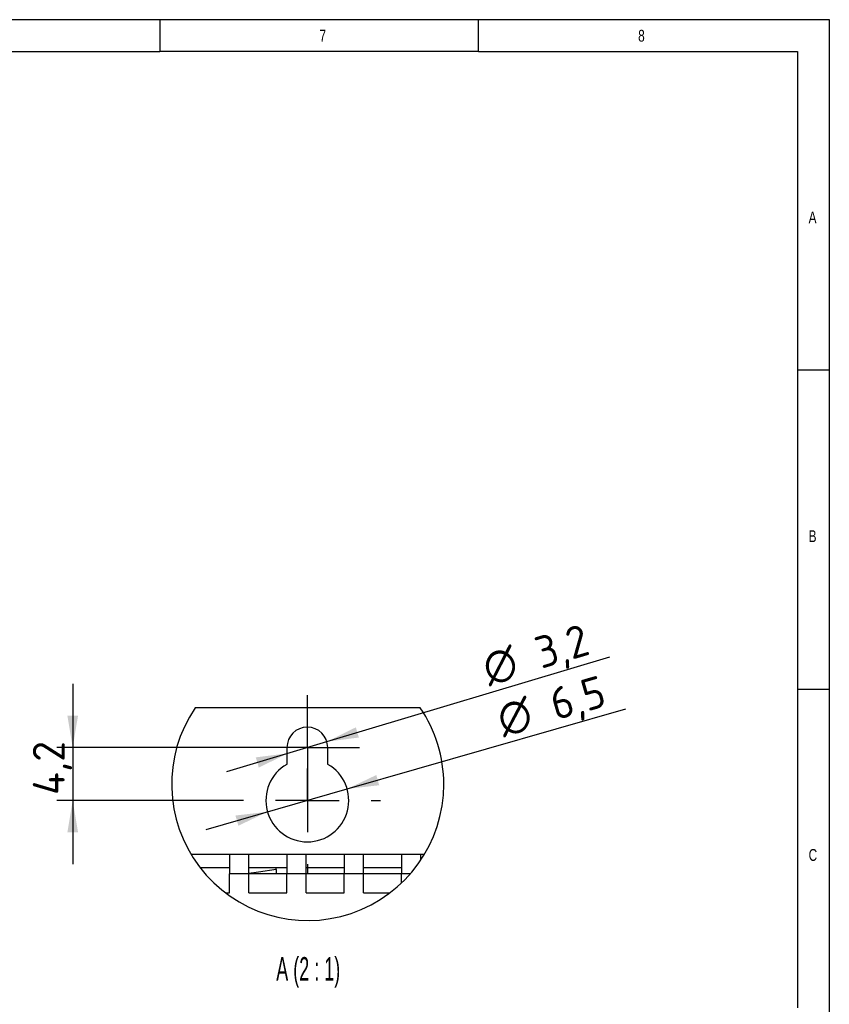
# Model space of a CAD drawing. Header units: millimetres. Extents: x 5 to 415, y 6 to 293.
# Tile 8 of 8: x 288 to 415, y 138 to 293. Entities that reach past the tile are written whole.
import ezdxf
from ezdxf.enums import TextEntityAlignment as Align

# ---------------------------------------------------------------- set-up
doc = ezdxf.new("R2010")
doc.units = ezdxf.units.MM
doc.layers.add('Default', color=7, linetype='Continuous')
doc.styles.add('SEACAD_Solid_Edge_ISO', font='seiso.ttf')
doc.styles.add('SEACAD_Solid_Edge_ISO1_Symbols', font='semeci1.ttf')
doc.styles.add('SEACAD_txt_shx', font='txt.shx', dxfattribs={"width": 0.605})
doc.dimstyles.new('DIN', dxfattribs={"dimtxt": 5, "dimasz": 5, "dimexe": 2.5, "dimexo": 0, "dimgap": 1.25, "dimtad": 1, "dimdec": 1, "dimtxsty": 'SEACAD_Solid_Edge_ISO', "dimblk1": '_SE_FILLED', "dimblk2": '_SE_FILLED', "dimsah": 1, "dimcen": 2.5, "dimadec": 0, "dimazin": 0, "dimtfac": 0.5, "dimtdec": 3, "dimtmove": 0, "dimatfit": 3, "dimfxl": 1, "dimarcsym": 0})

# ---------------------------------------------------------------- blocks, each defined once
blk = doc.blocks.new('Rahmen-A3')
at = {"color": 7, "linetype": 'Continuous'}
for p, q in [((410.05, 287), (0, 287)), ((305, 287), (305, 282)), ((355, 282), (355, 287)), ((410.05, 0), (410.05, 287)), ((255, 282), (305, 282)), ((355, 282), (305, 282)), ((355, 282), (405.05, 282)), ((405.05, 282), (405.05, 132)), ((410.05, 232), (405.05, 232)), ((405.05, 182), (410.05, 182))]:
    blk.add_line(p, q, dxfattribs=at)
at = {"char_height": 1.8521, "width": 1.7149, "attachment_point": 1, "style": 'SEACAD_txt_shx'}
for s, insert in [('{\\fSETxt|b0||i0||c0|p34;\\C7;\\H1.852083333;\\W0.75;7}', (330.05, 285.41)), ('{\\fSETxt|b0||i0||c0|p34;\\C7;\\H1.852083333;\\W0.75;8}', (380.05, 285.41)), ('{\\fSETxt|b0||i0||c0|p34;\\C7;\\H1.852083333;\\W0.75;A}', (406.8, 256.91)), ('{\\fSETxt|b0||i0||c0|p34;\\C7;\\H1.852083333;\\W0.75;B}', (406.8, 206.91)), ('{\\fSETxt|b0||i0||c0|p34;\\C7;\\H1.852083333;\\W0.75;C}', (406.8, 156.91))]:
    blk.add_mtext(s, dxfattribs=dict(at, insert=insert))
blk = doc.blocks.new('SE63')
at = {"color": 7, "linetype": 'Continuous'}
for p, q in [((327.81, 159.27), (325.08, 158.82)), ((325.08, 158.82), (323.52, 158.62))]:
    blk.add_line(p, q, dxfattribs=at)
blk = doc.blocks.new('SE62')
blk.add_blockref('SE63', (0, 0))
blk = doc.blocks.new('SW_CENTERMARKSYMBOL_4')
at = {"color": 7, "linetype": 'Continuous'}
for p, q in [((8.2, 13.2), (8.2, 16.4)), ((8.2, 8.2), (8.2, 13.2)), ((3.2, 8.2), (0, 8.2)), ((8.2, 8.2), (3.2, 8.2)), ((8.2, 8.2), (8.2, 3.2)), ((8.2, 8.2), (13.2, 8.2)), ((13.2, 8.2), (16.4, 8.2)), ((8.2, 3.2), (8.2, 0))]:
    blk.add_line(p, q, dxfattribs=at)
blk = doc.blocks.new('SW_CENTERMARKSYMBOL_5')
at = {"color": 7, "linetype": 'Continuous'}
for p, q in [((11.5, 21.5), (11.5, 23)), ((11.5, 11.5), (11.5, 16.5)), ((1.5, 11.5), (0, 11.5)), ((11.5, 11.5), (6.5, 11.5)), ((11.5, 11.5), (11.5, 6.5)), ((11.5, 11.5), (16.5, 11.5)), ((21.5, 11.5), (23, 11.5)), ((11.5, 1.5), (11.5, 0))]:
    blk.add_line(p, q, dxfattribs=at)
blk = doc.blocks.new('DMBLK10')
at = {"layer": 'Default', "linetype": 'Continuous'}
for points in [[(295.07, 183.4), (295.9, 178.4), (296.74, 183.4)], [(295.07, 165.1), (296.74, 165.1), (295.9, 170.1)]]:
    blk.add_hatch(color=7, dxfattribs=at).paths.add_polyline_path(points)
at = {"layer": 'Default', "color": 7, "linetype": 'Continuous'}
for p, q in [((295.9, 188.4), (295.9, 160.1)), ((324.52, 178.4), (293.4, 178.4)), ((321.22, 170.1), (293.4, 170.1))]:
    blk.add_line(p, q, dxfattribs=at)
at = {"layer": 'Default', "color": 7, "linetype": 'Continuous', "style": 'SEACAD_Solid_Edge_ISO'}
blk.add_text('4,2', height=5, rotation=90, dxfattribs=at).set_placement((289.65, 170.95), align=Align.TOP_LEFT)
blk = doc.blocks.new('_SE_FILLED')
at = {"color": 0}
blk.add_line((0, 0), (-1, 0), dxfattribs=at)
blk.add_solid([(0, 0), (-1, -0.1665), (-1, 0.1665), (0, 0)], dxfattribs=at)
blk = doc.blocks.new('DMBLK11')
at = {"layer": 'Default', "linetype": 'Continuous'}
for points in [[(340.33, 181.56), (335.78, 179.32), (340.81, 179.96)], [(324.63, 176.85), (325.1, 175.25), (329.65, 177.48)]]:
    blk.add_hatch(color=7, dxfattribs=at).paths.add_polyline_path(points)
at = {"layer": 'Default', "color": 7, "linetype": 'Continuous'}
for p, q in [((335.78, 179.32), (380.17, 192.64)), ((320.08, 174.61), (335.78, 179.32))]:
    blk.add_line(p, q, dxfattribs=at)
for s, style, p in [(' 3,2', 'SEACAD_Solid_Edge_ISO', (365.08, 194.63)), ('O', 'SEACAD_Solid_Edge_ISO1_Symbols', (359.75, 193.03))]:
    blk.add_text(s, height=5, rotation=16.6969, dxfattribs=dict(at, style=style)).set_placement(p, align=Align.TOP_LEFT)
blk = doc.blocks.new('DMBLK12')
at = {"layer": 'Default', "linetype": 'Continuous'}
for points in [[(343.54, 174.08), (338.97, 171.9), (344, 172.48)], [(321.44, 167.73), (321.9, 166.13), (326.47, 168.31)]]:
    blk.add_hatch(color=7, dxfattribs=at).paths.add_polyline_path(points)
at = {"layer": 'Default', "color": 7, "linetype": 'Continuous'}
for p, q in [((338.97, 171.9), (382.7, 184.47)), ((316.86, 165.55), (338.97, 171.9))]:
    blk.add_line(p, q, dxfattribs=at)
for s, style, p in [(' 6,5', 'SEACAD_Solid_Edge_ISO', (367.41, 186.58)), ('O', 'SEACAD_Solid_Edge_ISO1_Symbols', (362.06, 185.04))]:
    blk.add_text(s, height=5, rotation=16.0353, dxfattribs=dict(at, style=style)).set_placement(p, align=Align.TOP_LEFT)

msp = doc.modelspace()

# ---------------------------------------------------------------- linework, layer by layer
at = {"color": 7, "linetype": 'Continuous'}
for p, q in [((350.45, 184.6), (315.12, 184.6)), ((329.52, 178.4), (329.52, 175.76)), ((335.92, 175.76), (335.92, 178.4)), ((314.52, 161.6), (314.49, 161.6)), ((314.52, 161.56), (314.52, 161.6)), ((320.52, 161.6), (314.52, 161.6)), ((323.52, 161.6), (320.52, 161.6)), ((320.52, 161.6), (320.52, 158.6)), ((323.52, 158.6), (323.52, 161.6)), ((329.52, 161.6), (323.52, 161.6)), ((332.52, 161.6), (329.52, 161.6)), ((329.52, 161.6), (329.52, 158.6)), ((332.52, 158.6), (332.52, 161.6)), ((338.52, 161.6), (332.52, 161.6)), ((341.52, 161.6), (338.52, 161.6)), ((338.52, 161.6), (338.52, 158.6)), ((341.52, 158.6), (341.52, 161.6)), ((347.52, 161.6), (341.52, 161.6)), ((350.52, 161.6), (347.52, 161.6)), ((347.52, 161.6), (347.52, 158.6)), ((350.52, 160.74), (350.52, 161.6)), ((351.07, 161.6), (350.52, 161.6)), ((315.86, 159.6), (320.52, 159.6)), ((323.52, 159.6), (329.52, 159.6)), ((327.81, 159.27), (327.81, 159.6)), ((327.81, 159.27), (327.81, 158.6)), ((332.52, 159.6), (338.52, 159.6)), ((341.52, 159.6), (347.52, 159.6)), ((320.52, 155.6), (320.52, 158.6)), ((323.52, 158.6), (320.52, 158.6)), ((329.52, 158.6), (323.52, 158.6)), ((323.52, 155.6), (323.52, 158.6)), ((329.52, 155.6), (329.52, 158.6)), ((332.52, 158.6), (329.52, 158.6)), ((338.52, 158.6), (332.52, 158.6)), ((332.52, 155.6), (332.52, 158.6)), ((338.52, 155.6), (338.52, 158.6)), ((341.52, 158.6), (338.52, 158.6)), ((347.52, 158.6), (341.52, 158.6)), ((341.52, 155.6), (341.52, 158.6)), ((347.52, 157.17), (347.52, 158.6)), ((348.89, 158.6), (347.52, 158.6)), ((319.89, 155.6), (320.52, 155.6)), ((323.52, 155.6), (329.52, 155.6)), ((332.52, 155.6), (338.52, 155.6)), ((341.52, 155.6), (345.67, 155.6))]:
    msp.add_line(p, q, dxfattribs=at)
for centre, radius, start, end in [((332.78, 172.61), 21.35, 145.8367, 360), ((332.78, 172.61), 21.35, 0, 34.1633), ((332.72, 178.4), 3.2, 0, 180), ((332.72, 170.1), 6.5, 119.4924, 60.5076)]:
    msp.add_arc(centre, radius, start, end, dxfattribs=at)

# ---------------------------------------------------------------- block references
at = {"color": 7}
for name, p in [('Rahmen-A3', (4.58, 5.56)), ('SW_CENTERMARKSYMBOL_4', (324.52, 170.2)), ('SW_CENTERMARKSYMBOL_5', (321.22, 158.6))]:
    msp.add_blockref(name, p, dxfattribs=at)
msp.add_blockref('SE62', (0, 0))

# ---------------------------------------------------------------- texts
at = {"insert": (332.86, 145.52), "char_height": 3.7042, "width": 14.3973, "attachment_point": 2, "style": 'SEACAD_txt_shx'}
msp.add_mtext('{\\fSETxt|b0||i0||c0|p34;\\C7;\\H3.704166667;\\W0.57;A (2 : 1)}', dxfattribs=at)

# ---------------------------------------------------------------- dimensions: what is measured, and where the dimension line sits
at = {"layer": 'Default', "color": 7, "linetype": 'Continuous'}
for p1, p2, text, picture, middle in [((329.65, 177.48), (335.78, 179.32), '\\A1;%%C 3,2 {}', 'DMBLK11', (359.86, 186.55)), ((326.47, 168.31), (338.97, 171.9), '\\A1;%%C 6,5 {}', 'DMBLK12', (362.1, 178.55))]:
    dim = msp.add_diameter_dim_2p(p1=p1, p2=p2, text=text, dimstyle='DIN', override={"dimtmove": 1, "dimtolj": 1}, dxfattribs=at)
    dim.commit()
    dim.dimension.update_dxf_attribs({"geometry": picture, "text_midpoint": middle, "dimtype": 163})
dim = msp.add_linear_dim(base=(295.9, 170.1), p1=(327.72, 178.4), p2=(321.22, 170.1), angle=90, text='\\A1;4,2 {}', dimstyle='DIN', dxfattribs=at)
dim.commit()
dim.dimension.update_dxf_attribs({"geometry": 'DMBLK10', "text_midpoint": (295.9, 176.17), "dimtype": 160})

doc.saveas('drawing.dxf')
